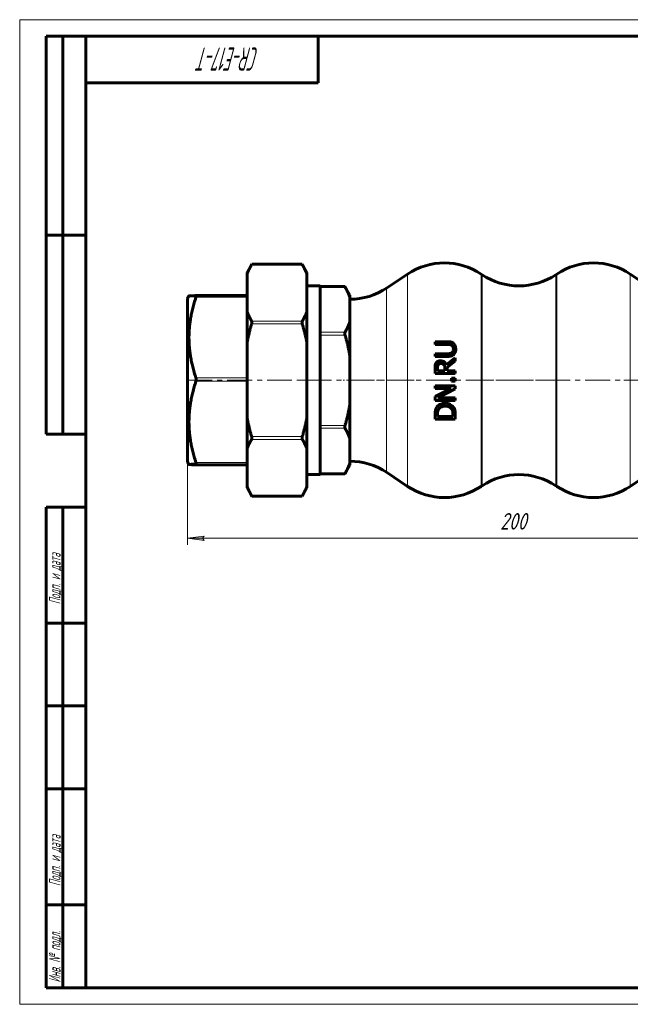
# Model space of a CAD drawing. Header units: millimetres. Extents: x 0 to 420, y 0 to 297.
# Tile 1 of 2: x 0 to 184, y 0 to 297. Entities that reach past the tile are written whole.
import ezdxf

# ---------------------------------------------------------------- set-up
doc = ezdxf.new("R2010")
doc.units = ezdxf.units.MM
for name, pattern in [('K5LT_AXLED', [12, 7.5, -1.5, 1.5, -1.5]), ('K5LT_BASIC', [0]), ('K5LT_THIN', [0])]:
    doc.linetypes.add(name, pattern=pattern)
doc.layers.add('Системный слой', color=7, linetype='Continuous')
doc.layers.add('Системный слой (1)', color=251, linetype='Continuous', true_color=0x6c6c6c)
doc.styles.add('KDIMTEXTSTYLE', font='GOST_AU.SHX', dxfattribs={"width": 0.96, "oblique": 15, "height": 5})
doc.styles.add('KTEXTSTYLE', font='GOST_AU.SHX', dxfattribs={"width": 0.56, "height": 5})
doc.dimstyles.new('KDIMSTYLE (1.00)', dxfattribs={"dimtxt": 5, "dimasz": 1, "dimexe": 2, "dimexo": 0, "dimgap": 1, "dimtad": 1, "dimtxsty": 'KDIMTEXTSTYLE', "dimsah": 1, "dimcen": 0, "dimdle": 1, "dimadec": 0, "dimazin": 0, "dimtfac": 0.667, "dimtmove": 0, "dimatfit": 3, "dimfxl": 1, "dimtvp": 1, "dimtolj": 1, "dimtzin": 0, "dimarcsym": 0})

# ---------------------------------------------------------------- blocks, each defined once
blk = doc.blocks.new('U0')
at = {"layer": 'Системный слой (1)', "color": 143, "linetype": 'K5LT_BASIC', "lineweight": 60, "true_color": 0x33acca}
for p, q in [((53.18, 213.77), (53.18, 213.77)), ((53.18, 213.77), (53.21, 213.76)), ((53.19, 213.3), (53.18, 213.27)), ((53.2, 213.33), (53.19, 213.3)), ((53.21, 213.37), (53.2, 213.36)), ((53.2, 213.36), (53.2, 213.35)), ((53.2, 213.35), (53.2, 213.33)), ((53.21, 213.76), (53.21, 213.76)), ((53.21, 213.76), (53.21, 213.76)), ((53.21, 213.76), (53.21, 213.75)), ((53.21, 213.75), (53.22, 213.75)), ((53.23, 213.48), (53.21, 213.37)), ((53.22, 213.75), (53.24, 213.73)), ((53.25, 213.56), (53.23, 213.48)), ((53.24, 213.73), (53.25, 213.67)), ((53.25, 213.67), (53.25, 213.63)), ((53.25, 213.63), (53.25, 213.63)), ((53.25, 213.63), (53.25, 213.62)), ((53.25, 213.62), (53.25, 213.6)), ((53.25, 213.6), (53.25, 213.56))]:
    blk.add_line(p, q, dxfattribs=at)
blk = doc.blocks.new('D0')
at = {"layer": 'Системный слой (1)'}
for points in [[(55.12, 140.59), (55.62, 141.25), (50.62, 140.59), (55.62, 139.93)], [(250.62, 140.59), (245.62, 141.25), (246.12, 140.59), (245.62, 139.93)]]:
    blk.add_hatch(color=7, dxfattribs=at).paths.add_polyline_path(points)
at = {"layer": 'Системный слой (1)', "color": 7, "linetype": 'K5LT_THIN', "lineweight": 18, "true_color": 0xffffff}
for p, q in [((50.62, 163.62), (50.62, 138.59)), ((250.62, 163.62), (250.62, 138.59)), ((50.62, 140.59), (55.62, 141.25)), ((55.62, 139.93), (50.62, 140.59)), ((55.62, 141.25), (55.12, 140.59)), ((55.12, 140.59), (55.62, 139.93)), ((246.12, 140.59), (245.62, 141.25)), ((245.62, 141.25), (250.62, 140.59)), ((250.62, 140.59), (245.62, 139.93)), ((245.62, 139.93), (246.12, 140.59))]:
    blk.add_line(p, q, dxfattribs=at)
blk.add_wipeout([(144.94, 141.59), (144.94, 148.97), (155.83, 148.97), (155.83, 141.59)]).dxf.layer = 'Системный слой (1)'
blk.add_line((50.62, 140.59), (250.62, 140.59), dxfattribs=at)
at = {"layer": 'Системный слой (1)', "color": 7, "insert": (144.94, 148.18), "char_height": 5, "attachment_point": 1, "style": 'KTEXTSTYLE'}
blk.add_mtext('\\H5.0;\\W1.000;\\Q15;\\Q15;\\W0.960;200', dxfattribs=at)
blk = doc.blocks.new('KDIMARROW_01')
at = {"layer": 'Системный слой'}
blk.add_hatch(color=0, dxfattribs=at).paths.add_polyline_path([(-5, -0.66), (0, 0), (-5, 0.66), (-4.5, 0)])
at = {"layer": 'Системный слой', "color": 0, "linetype": 'K5LT_THIN', "lineweight": 18}
for p, q in [((-4.5, 0), (-5, 0.66)), ((-5, 0.66), (0, 0)), ((0, 0), (-5, -0.66)), ((-5, -0.66), (-4.5, 0))]:
    blk.add_line(p, q, dxfattribs=at)
at = {"layer": 'Системный слой (1)', "color": 0, "linetype": 'K5LT_THIN', "lineweight": 18}
blk.add_line((333.65, 188.25), (332.65, 188.25), dxfattribs=at)
blk = doc.blocks.new('U14')
at = {"color": 7, "linetype": 'K5LT_THIN', "lineweight": 18, "true_color": 0xffffff}
for p, q in [((0, 0), (0, 297)), ((0, 297), (420, 297)), ((420, 0), (0, 0))]:
    blk.add_line(p, q, dxfattribs=at)
at = {"color": 143, "linetype": 'K5LT_BASIC', "lineweight": 60, "true_color": 0x33acca}
for p, q in [((8, 172), (8, 292)), ((20, 292), (8, 292)), ((13, 172), (13, 292)), ((20, 5), (20, 292)), ((20, 292), (415, 292)), ((90, 292), (90, 278)), ((90, 278), (20, 278)), ((20, 232), (8, 232)), ((20, 172), (8, 172)), ((8, 5), (8, 150)), ((20, 150), (8, 150)), ((13, 5), (13, 150)), ((20, 115), (8, 115)), ((20, 90), (8, 90)), ((20, 65), (8, 65)), ((20, 30), (8, 30)), ((20, 5), (8, 5)), ((415, 5), (20, 5))]:
    blk.add_line(p, q, dxfattribs=at)
at = {"color": 7, "attachment_point": 1, "style": 'KTEXTSTYLE'}
for s, insert, char_height, rotation in [('\\H5.0;\\W1.000;\\Q15;\\Q15;\\W0.560;\\H7.00;CR-E17-T', (72.2, 281.64), 7, 180), ('\\H5.0;\\W1.000;\\Q15;\\Q15;\\W0.560;\\H3.50;Подп. и дата', (8.82, 120.66), 3.5, 90), ('\\H5.0;\\W1.000;\\Q15;\\Q15;\\W0.560;\\H3.50;Подп. и дата', (8.82, 35.66), 3.5, 90), ('\\H5.0;\\W1.000;\\Q15;\\Q15;\\W0.560;\\H3.50;Инв. № подл.', (8.82, 6.57), 3.5, 90)]:
    blk.add_mtext(s, dxfattribs=dict(at, insert=insert, char_height=char_height, rotation=rotation))

msp = doc.modelspace()

# ---------------------------------------------------------------- linework, layer by layer
at = {"layer": 'Системный слой (1)', "color": 143, "linetype": 'K5LT_BASIC', "lineweight": 60, "true_color": 0x33acca}
for p, q in [((68.615, 220.753), (70.044, 223.228)), ((70.044, 223.228), (69.969, 223.094)), ((70.044, 223.228), (85.186, 223.228)), ((86.615, 220.753), (85.186, 223.228)), ((85.262, 223.094), (85.187, 223.228)), ((68.615, 220.316), (68.615, 220.753)), ((68.615, 208.884), (68.615, 220.316)), ((86.615, 220.753), (86.615, 220.316)), ((86.615, 208.884), (86.615, 220.316)), ((110.654, 216.035), (117.021, 220.28)), ((139.521, 220.072), (139.209, 220.28)), ((161.709, 220.072), (162.021, 220.28)), ((190.577, 216.035), (184.209, 220.28)), ((90.615, 216.676), (86.615, 216.676)), ((90.615, 159.831), (90.615, 216.676)), ((90.615, 216.521), (98.089, 216.521)), ((99.615, 213.878), (98.089, 216.521)), ((98.164, 216.387), (98.089, 216.521)), ((99.615, 213.878), (99.615, 213.131)), ((50.615, 212.888), (51.07, 213.676)), ((50.615, 163.619), (50.615, 212.888)), ((53.178, 213.766), (68.615, 213.766)), ((99.615, 213.131), (99.615, 206.009)), ((68.615, 199.686), (68.615, 208.884)), ((86.615, 208.884), (86.615, 199.686)), ((99.615, 206.009), (99.615, 195.375)), ((68.615, 176.821), (68.615, 199.686)), ((86.615, 176.821), (86.615, 199.686)), ((125.309, 199.854), (125.309, 199.043)), ((129.115, 199.854), (125.309, 199.854)), ((125.309, 199.043), (129.135, 199.043)), ((125.309, 196.251), (125.309, 195.44)), ((129.115, 196.251), (125.309, 196.251)), ((99.615, 195.375), (99.615, 181.132)), ((125.309, 195.44), (129.115, 195.44)), ((131.409, 195.03), (128.754, 192.859)), ((128.982, 192.049), (131.409, 193.977)), ((131.409, 193.977), (131.409, 195.03)), ((125.309, 191.881), (125.309, 190.309)), ((125.309, 190.309), (131.409, 190.309)), ((126.011, 191.119), (126.011, 191.925)), ((128.304, 191.119), (126.011, 191.119)), ((128.304, 191.831), (128.304, 191.119)), ((128.982, 191.119), (128.982, 192.049)), ((131.409, 191.119), (128.982, 191.119)), ((131.409, 190.309), (131.409, 191.119)), ((130.242, 188.905), (130.242, 187.926)), ((131.409, 188.905), (130.242, 188.905)), ((130.242, 187.926), (131.409, 187.926)), ((131.409, 187.926), (131.409, 188.905)), ((131.409, 186.532), (125.309, 186.532)), ((125.309, 186.532), (125.309, 185.776)), ((130.138, 185.776), (125.309, 183.319)), ((125.309, 185.776), (130.138, 185.776)), ((126.149, 182.923), (131.409, 185.622)), ((131.409, 185.622), (131.409, 186.532)), ((125.309, 183.319), (125.309, 182.167)), ((125.309, 182.167), (131.409, 182.167)), ((131.409, 182.923), (126.149, 182.923)), ((131.409, 182.167), (131.409, 182.923)), ((99.615, 181.132), (99.615, 170.497)), ((68.615, 167.623), (68.615, 176.821)), ((86.615, 176.821), (86.615, 167.623)), ((125.309, 177.866), (125.309, 176.477)), ((125.309, 176.477), (131.409, 176.477)), ((126.011, 177.288), (126.011, 177.906)), ((130.707, 177.288), (126.011, 177.288)), ((130.707, 177.906), (130.707, 177.288)), ((131.409, 176.477), (131.409, 177.881)), ((99.615, 170.497), (99.615, 163.376)), ((68.615, 156.191), (68.615, 167.623)), ((86.615, 156.191), (86.615, 167.623)), ((50.615, 163.619), (51.07, 162.83)), ((99.615, 163.376), (99.615, 162.629)), ((53.176, 162.741), (53.178, 162.741)), ((53.178, 162.741), (68.615, 162.741)), ((99.615, 162.629), (98.089, 159.986)), ((110.654, 160.472), (117.021, 156.227)), ((190.577, 160.472), (184.209, 156.227)), ((90.615, 159.831), (86.615, 159.831)), ((90.615, 159.986), (98.089, 159.986)), ((98.089, 159.986), (98.164, 160.12)), ((68.615, 155.754), (68.615, 156.191)), ((68.615, 155.754), (70.044, 153.279)), ((86.615, 155.754), (85.186, 153.279)), ((86.615, 156.191), (86.615, 155.754)), ((139.521, 156.435), (139.209, 156.227)), ((161.709, 156.435), (162.021, 156.227)), ((69.969, 153.413), (70.044, 153.279)), ((70.044, 153.279), (85.186, 153.279)), ((85.187, 153.279), (85.262, 153.413))]:
    msp.add_line(p, q, dxfattribs=at)
at = {"layer": 'Системный слой (1)', "color": 7, "linetype": 'K5LT_THIN', "lineweight": 18, "true_color": 0xffffff}
for p, q in [((69.969, 223.094), (85.262, 223.094)), ((117.021, 220.28), (117.021, 156.227)), ((139.209, 156.227), (139.209, 220.28)), ((139.521, 220.072), (139.521, 156.435)), ((161.709, 156.435), (161.709, 220.072)), ((162.021, 220.28), (162.021, 156.227)), ((184.209, 156.227), (184.209, 220.28)), ((90.615, 216.387), (98.164, 216.387)), ((110.654, 160.472), (110.654, 216.035)), ((53.176, 213.271), (68.615, 213.271)), ((85.262, 206.107), (69.969, 206.107)), ((69.969, 205.241), (85.262, 205.241)), ((98.164, 202.753), (90.615, 202.753)), ((90.615, 201.887), (98.164, 201.887)), ((68.615, 188.939), (53.176, 188.939)), ((53.176, 187.939), (68.615, 187.939)), ((98.164, 174.62), (90.615, 174.62)), ((90.615, 173.754), (98.164, 173.754)), ((85.262, 171.266), (69.969, 171.266)), ((69.969, 170.4), (85.262, 170.4)), ((68.615, 163.427), (53.176, 163.427)), ((53.176, 162.922), (68.615, 162.922)), ((68.615, 162.741), (53.176, 162.741)), ((98.164, 160.12), (90.615, 160.12)), ((85.262, 153.413), (69.969, 153.413))]:
    msp.add_line(p, q, dxfattribs=at)
at = {"layer": 'Системный слой (1)', "color": 30, "linetype": 'K5LT_AXLED', "lineweight": 18, "true_color": 0xff8000}
for p, q in [((55.251, 188.253), (50.615, 188.253)), ((50.615, 188.253), (250.615, 188.253)), ((92.615, 188.253), (84.615, 188.253)), ((119.021, 188.253), (97.615, 188.253)), ((164.021, 188.253), (137.209, 188.253)), ((203.615, 188.253), (182.209, 188.253))]:
    msp.add_line(p, q, dxfattribs=at)
at = {"layer": 'Системный слой (1)', "color": 143, "linetype": 'K5LT_BASIC', "lineweight": 60, "true_color": 0x33acca}
for centre, start, end in [((128.115, 203.639), 56.30993, 123.69007), ((173.115, 203.639), 56.30993, 123.69007), ((150.615, 236.713), 236.30993, 303.69007), ((99.56, 232.676), 270.15903, 303.69007), ((99.56, 143.831), 56.30993, 89.84097), ((150.615, 139.794), 56.30993, 123.69007), ((128.115, 172.868), 236.30993, 303.69007), ((173.115, 172.868), 236.30993, 303.69007)]:
    msp.add_arc(centre, 20, start, end, dxfattribs=at)
for points, weights in [([(69.969, 223.094), (69.16, 221.657), (68.615, 220.316)], [1.00946254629, 1.00815554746, 1]), ([(86.615, 220.316), (86.071, 221.657), (85.262, 223.094)], [1, 1.00815554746, 1.00946254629]), ([(99.615, 213.131), (99.117, 214.683), (98.164, 216.387)], [1, 1.01658145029, 1.01827542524]), ([(51.07, 213.676), (51.094, 213.718), (53.176, 213.766)], [1.1283649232, 1.12744220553, 1.05282836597]), ([(53.176, 213.271), (49.228, 201.105), (53.176, 188.939)], [1.05282836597, 1.20392458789, 1.05282836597]), ([(68.615, 208.884), (69.16, 207.544), (69.969, 206.107)], [1, 1.00815554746, 1.00946254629]), ([(85.262, 206.107), (86.071, 207.544), (86.615, 208.884)], [1.00946254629, 1.00815554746, 1]), ([(69.969, 205.241), (69.16, 202.366), (68.615, 199.686)], [1.00946254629, 1.00815554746, 1]), ([(86.615, 199.686), (86.071, 202.366), (85.262, 205.241)], [1, 1.00815554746, 1.00946254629]), ([(98.164, 202.753), (99.117, 204.458), (99.615, 206.009)], [1.01827542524, 1.01658145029, 1]), ([(99.615, 195.375), (99.117, 198.479), (98.164, 201.887)], [1, 1.01658145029, 1.01827542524]), ([(53.176, 187.939), (49.228, 175.683), (53.176, 163.427)], [1.05282836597, 1.20392458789, 1.05282836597]), ([(98.164, 174.62), (99.117, 178.028), (99.615, 181.132)], [1.01827542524, 1.01658145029, 1]), ([(68.615, 176.821), (69.16, 174.14), (69.969, 171.266)], [1, 1.00815554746, 1.00946254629]), ([(85.262, 171.266), (86.071, 174.14), (86.615, 176.821)], [1.00946254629, 1.00815554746, 1]), ([(99.615, 170.497), (99.117, 172.049), (98.164, 173.754)], [1, 1.01658145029, 1.01827542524]), ([(69.969, 170.4), (69.16, 168.963), (68.615, 167.623)], [1.00946254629, 1.00815554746, 1]), ([(86.615, 167.623), (86.071, 168.963), (85.262, 170.4)], [1, 1.00815554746, 1.00946254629]), ([(98.164, 160.12), (99.117, 161.824), (99.615, 163.376)], [1.01827542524, 1.01658145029, 1]), ([(53.176, 162.922), (51.046, 162.873), (51.07, 162.83)], [1.05282836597, 1.12931072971, 1.12836492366]), ([(51.07, 162.83), (51.094, 162.789), (53.176, 162.741)], [1.12836492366, 1.12744222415, 1.05282836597]), ([(68.615, 156.191), (69.16, 154.85), (69.969, 153.413)], [1, 1.00815554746, 1.00946254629]), ([(85.262, 153.413), (86.071, 154.85), (86.615, 156.191)], [1.00946254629, 1.00815554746, 1])]:
    msp.add_rational_spline(points, weights, degree=2, dxfattribs=at)
for points, knots in [([(69.969, 206.107), (69.979, 206.087), (69.989, 206.066), (70.028, 205.961), (70.044, 205.855), (70.044, 205.626), (70.028, 205.492), (69.989, 205.318), (69.979, 205.279), (69.969, 205.241)], [0.11458936, 0.11458936, 0.11458936, 0.11458936, 0.1259743, 0.1259743, 0.16566989, 0.16566989, 0.20536549, 0.20536549, 0.21675043, 0.21675043, 0.21675043, 0.21675043]), ([(85.262, 205.241), (85.251, 205.279), (85.241, 205.318), (85.202, 205.492), (85.187, 205.626), (85.187, 205.855), (85.202, 205.961), (85.241, 206.066), (85.251, 206.087), (85.262, 206.107)], [0.43350529, 0.43350529, 0.43350529, 0.43350529, 0.44489024, 0.44489024, 0.48458583, 0.48458583, 0.52428142, 0.52428142, 0.53566637, 0.53566637, 0.53566637, 0.53566637]), ([(98.164, 201.887), (98.153, 201.925), (98.143, 201.963), (98.105, 202.137), (98.089, 202.272), (98.089, 202.502), (98.105, 202.609), (98.143, 202.713), (98.153, 202.734), (98.164, 202.753)], [0.43274383, 0.43274383, 0.43274383, 0.43274383, 0.44395084, 0.44395084, 0.48382978, 0.48382978, 0.52370873, 0.52370873, 0.53491573, 0.53491573, 0.53491573, 0.53491573]), ([(130.974, 199.271), (130.882, 199.367), (130.781, 199.451), (130.555, 199.594), (130.433, 199.651), (130.106, 199.763), (129.806, 199.828), (129.296, 199.852), (129.205, 199.854), (129.115, 199.854)], [-0.31357704, -0.31357704, -0.31357704, -0.31357704, -0.23380691, -0.23380691, -0.15326748, -0.15326748, -0.02713429, -0.02713429, 0, 0, 0, 0]), ([(129.135, 199.043), (129.234, 199.043), (129.337, 199.041), (129.52, 199.03), (129.6, 199.023), (129.698, 199.01), (129.718, 199.008), (129.767, 199), (129.798, 198.995), (129.875, 198.98), (129.924, 198.969), (130.059, 198.929), (130.149, 198.894), (130.277, 198.825), (130.312, 198.804), (130.346, 198.781)], [-0.16263662, -0.16263662, -0.16263662, -0.16263662, -0.11896577, -0.11896577, -0.08457479, -0.08457479, -0.07594728, -0.07594728, -0.06270728, -0.06270728, -0.04362457, -0.04362457, -0.01230445, -0.01230445, 0, 0, 0, 0]), ([(131.537, 197.645), (131.537, 197.93), (131.511, 198.237), (131.356, 198.74), (131.245, 198.951), (131.055, 199.184), (131.016, 199.228), (130.974, 199.271)], [-0.18020751, -0.18020751, -0.18020751, -0.18020751, -0.09136715, -0.09136715, -0.01799662, -0.01799662, 0, 0, 0, 0]), ([(130.346, 196.513), (130.207, 196.421), (130.055, 196.357), (129.728, 196.28), (129.522, 196.26), (129.239, 196.251), (129.177, 196.251), (129.115, 196.251)], [-0.15211651, -0.15211651, -0.15211651, -0.15211651, -0.08508652, -0.08508652, -0.01853196, -0.01853196, 0, 0, 0, 0]), ([(129.115, 195.44), (129.693, 195.44), (130.034, 195.517), (130.443, 195.639), (130.646, 195.744), (130.877, 195.93), (130.927, 195.975), (130.974, 196.023)], [-0.15054767, -0.15054767, -0.15054767, -0.15054767, -0.09184701, -0.09184701, -0.0207862, -0.0207862, 0, 0, 0, 0]), ([(130.346, 198.781), (130.419, 198.733), (130.485, 198.676), (130.601, 198.542), (130.65, 198.466), (130.749, 198.266), (130.818, 198.08), (130.843, 197.755), (130.845, 197.7), (130.845, 197.645)], [-0.21157442, -0.21157442, -0.21157442, -0.21157442, -0.15746317, -0.15746317, -0.10125941, -0.10125941, -0.01715162, -0.01715162, 0, 0, 0, 0]), ([(130.845, 197.645), (130.845, 197.518), (130.836, 197.389), (130.811, 197.256), (130.809, 197.247), (130.799, 197.194), (130.787, 197.149), (130.761, 197.062), (130.746, 197.019), (130.725, 196.971), (130.722, 196.964), (130.712, 196.94), (130.703, 196.923), (130.634, 196.786), (130.554, 196.681), (130.418, 196.563), (130.383, 196.537), (130.346, 196.513)], [-0.134754, -0.134754, -0.134754, -0.134754, -0.09503863, -0.09503863, -0.09229537, -0.09229537, -0.07785378, -0.07785378, -0.06370293, -0.06370293, -0.06136264, -0.06136264, -0.05548104, -0.05548104, -0.01356835, -0.01356835, 0, 0, 0, 0]), ([(130.974, 196.023), (131.145, 196.195), (131.273, 196.395), (131.436, 196.797), (131.508, 197.05), (131.535, 197.489), (131.537, 197.567), (131.537, 197.645)], [-0.27805042, -0.27805042, -0.27805042, -0.27805042, -0.13703265, -0.13703265, -0.02411958, -0.02411958, 0, 0, 0, 0]), ([(125.63, 193.433), (125.512, 193.249), (125.426, 193.052), (125.339, 192.64), (125.319, 192.366), (125.31, 192.035), (125.309, 191.958), (125.309, 191.881)], [-0.18197897, -0.18197897, -0.18197897, -0.18197897, -0.0998572, -0.0998572, -0.023263, -0.023263, 0, 0, 0, 0]), ([(126.965, 194.125), (126.821, 194.125), (126.676, 194.112), (126.412, 194.054), (126.292, 194.011), (126.085, 193.898), (125.905, 193.788), (125.695, 193.528), (125.661, 193.481), (125.63, 193.433)], [-0.3071667, -0.3071667, -0.3071667, -0.3071667, -0.19735223, -0.19735223, -0.10019162, -0.10019162, -0.0173008, -0.0173008, 0, 0, 0, 0]), ([(126.218, 192.894), (126.265, 192.963), (126.319, 193.025), (126.41, 193.099), (126.435, 193.117), (126.485, 193.149), (126.509, 193.162), (126.541, 193.178), (126.549, 193.182), (126.569, 193.191), (126.58, 193.196), (126.68, 193.237), (126.773, 193.259), (126.921, 193.277), (126.975, 193.28), (127.029, 193.28)], [-0.082606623, -0.082606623, -0.082606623, -0.082606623, -0.065065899, -0.065065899, -0.057967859, -0.057967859, -0.051090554, -0.051090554, -0.04859474, -0.04859474, -0.045043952, -0.045043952, -0.016244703, -0.016244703, 0, 0, 0, 0]), ([(128.754, 192.859), (128.667, 193.093), (128.547, 193.309), (128.282, 193.622), (128.127, 193.775), (127.713, 194.011), (127.491, 194.078), (127.161, 194.119), (127.063, 194.125), (126.965, 194.125)], [-0.28635473, -0.28635473, -0.28635473, -0.28635473, -0.17290242, -0.17290242, -0.0999377, -0.0999377, -0.02953911, -0.02953911, 0, 0, 0, 0]), ([(127.029, 193.28), (127.143, 193.28), (127.259, 193.271), (127.444, 193.238), (127.51, 193.22), (127.573, 193.199), (127.578, 193.197), (127.61, 193.186), (127.635, 193.176), (127.785, 193.11), (127.894, 193.033), (127.988, 192.934)], [-0.094041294, -0.094041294, -0.094041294, -0.094041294, -0.067682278, -0.067682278, -0.050528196, -0.050528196, -0.04915559, -0.04915559, -0.041136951, -0.041136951, 0, 0, 0, 0]), ([(126.011, 191.925), (126.011, 192.065), (126.017, 192.316), (126.096, 192.657), (126.145, 192.782), (126.218, 192.894)], [-0.10542797, -0.10542797, -0.10542797, -0.10542797, -0.04039596, -0.04039596, 0, 0, 0, 0]), ([(127.988, 192.934), (128.052, 192.87), (128.105, 192.798), (128.21, 192.605), (128.233, 192.503), (128.288, 192.257), (128.304, 192.041), (128.304, 191.831)], [-0.085153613, -0.085153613, -0.085153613, -0.085153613, -0.076159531, -0.076159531, -0.063221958, -0.063221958, 0, 0, 0, 0]), ([(53.176, 188.939), (53.187, 188.907), (53.197, 188.873), (53.236, 188.712), (53.251, 188.573), (53.251, 188.308), (53.236, 188.168), (53.197, 188.007), (53.187, 187.972), (53.176, 187.939)], [0.11522071, 0.11522071, 0.11522071, 0.11522071, 0.12645753, 0.12645753, 0.16630574, 0.16630574, 0.20615394, 0.20615394, 0.21739077, 0.21739077, 0.21739077, 0.21739077]), ([(128.364, 181.287), (128.079, 181.287), (127.794, 181.262), (127.178, 181.129), (126.941, 181.022), (126.481, 180.784), (126.208, 180.57), (125.914, 180.223), (125.851, 180.139), (125.793, 180.051)], [-0.23013279, -0.23013279, -0.23013279, -0.23013279, -0.18980246, -0.18980246, -0.14056089, -0.14056089, -0.0324822, -0.0324822, 0, 0, 0, 0]), ([(130.919, 180.042), (130.797, 180.227), (130.65, 180.394), (130.305, 180.696), (130.11, 180.826), (129.667, 181.054), (129.283, 181.217), (128.612, 181.282), (128.488, 181.287), (128.364, 181.287)], [-0.49354015, -0.49354015, -0.49354015, -0.49354015, -0.35056038, -0.35056038, -0.20233302, -0.20233302, -0.03729958, -0.03729958, 0, 0, 0, 0]), ([(125.793, 180.051), (125.716, 179.934), (125.65, 179.808), (125.544, 179.562), (125.502, 179.443), (125.457, 179.289), (125.447, 179.254), (125.427, 179.177), (125.406, 179.089), (125.387, 178.983), (125.368, 178.863), (125.359, 178.797), (125.342, 178.65), (125.335, 178.569), (125.323, 178.402), (125.318, 178.319), (125.311, 178.108), (125.309, 177.987), (125.309, 177.866)], [-0.44549188, -0.44549188, -0.44549188, -0.44549188, -0.32636621, -0.32636621, -0.21973954, -0.21973954, -0.1905941, -0.1905941, -0.16054182, -0.12966117, -0.12966117, -0.09827575, -0.09827575, -0.06596571, -0.06596571, -0.03770547, -0.03770547, 0, 0, 0, 0]), ([(126.011, 177.906), (126.011, 177.993), (126.012, 178.074), (126.019, 178.241), (126.024, 178.323), (126.038, 178.473), (126.046, 178.54), (126.062, 178.647), (126.069, 178.689), (126.083, 178.757), (126.088, 178.784), (126.095, 178.813), (126.096, 178.818), (126.098, 178.824), (126.098, 178.826), (126.156, 179.07), (126.248, 179.301), (126.377, 179.518)], [-0.12573238, -0.12573238, -0.12573238, -0.12573238, -0.11731091, -0.11731091, -0.10690522, -0.10690522, -0.09615523, -0.09615523, -0.08734707, -0.08734707, -0.08005396, -0.08005396, -0.0785389, -0.0785389, -0.07811199, -0.07811199, 0, 0, 0, 0]), ([(126.377, 179.518), (126.481, 179.689), (126.611, 179.84), (126.928, 180.098), (127.107, 180.198), (127.633, 180.397), (127.996, 180.442), (128.354, 180.442)], [-0.23208055, -0.23208055, -0.23208055, -0.23208055, -0.16996938, -0.16996938, -0.1073041, -0.1073041, 0, 0, 0, 0]), ([(128.354, 180.442), (128.627, 180.442), (128.908, 180.419), (129.346, 180.311), (129.572, 180.236), (130.001, 179.957), (130.168, 179.79), (130.302, 179.592)], [-0.281088, -0.281088, -0.281088, -0.281088, -0.15654043, -0.15654043, -0.07430957, -0.07430957, 0, 0, 0, 0]), ([(130.302, 179.592), (130.52, 179.28), (130.591, 178.989), (130.685, 178.547), (130.707, 178.217), (130.707, 177.906)], [-0.14129591, -0.14129591, -0.14129591, -0.14129591, -0.09761269, -0.09761269, 0, 0, 0, 0]), ([(131.409, 177.881), (131.409, 178.238), (131.392, 178.637), (131.297, 179.184), (131.231, 179.474), (131.003, 179.903), (130.962, 179.973), (130.919, 180.042)], [-0.37996788, -0.37996788, -0.37996788, -0.37996788, -0.15157838, -0.15157838, -0.02514795, -0.02514795, 0, 0, 0, 0]), ([(98.164, 173.754), (98.153, 173.772), (98.143, 173.793), (98.105, 173.898), (98.089, 174.004), (98.089, 174.235), (98.105, 174.37), (98.143, 174.543), (98.153, 174.582), (98.164, 174.62)], [0.43274383, 0.43274383, 0.43274383, 0.43274383, 0.44395084, 0.44395084, 0.48382978, 0.48382978, 0.52370873, 0.52370873, 0.53491573, 0.53491573, 0.53491573, 0.53491573]), ([(69.969, 171.266), (69.979, 171.228), (69.989, 171.189), (70.028, 171.015), (70.044, 170.881), (70.044, 170.652), (70.028, 170.545), (69.989, 170.441), (69.979, 170.42), (69.969, 170.4)], [0.76484508, 0.76484508, 0.76484508, 0.76484508, 0.77623002, 0.77623002, 0.81592562, 0.81592562, 0.85562121, 0.85562121, 0.86700615, 0.86700615, 0.86700615, 0.86700615]), ([(85.262, 170.4), (85.251, 170.42), (85.241, 170.441), (85.202, 170.545), (85.187, 170.652), (85.187, 170.881), (85.202, 171.015), (85.241, 171.189), (85.251, 171.228), (85.262, 171.266)], [0.43350529, 0.43350529, 0.43350529, 0.43350529, 0.44489024, 0.44489024, 0.48458583, 0.48458583, 0.52428142, 0.52428142, 0.53566637, 0.53566637, 0.53566637, 0.53566637]), ([(53.176, 163.427), (53.187, 163.394), (53.197, 163.362), (53.236, 163.221), (53.251, 163.126), (53.251, 162.992), (53.236, 162.946), (53.197, 162.924), (53.187, 162.922), (53.176, 162.922)], [0.11522071, 0.11522071, 0.11522071, 0.11522071, 0.12645753, 0.12645753, 0.16630574, 0.16630574, 0.20615394, 0.20615394, 0.21739077, 0.21739077, 0.21739077, 0.21739077])]:
    msp.add_open_spline(points, degree=3, knots=knots, dxfattribs=at)

# ---------------------------------------------------------------- block references
at = {"layer": 'Системный слой (1)'}
msp.add_blockref('U0', (0, 0), dxfattribs=at)

# ---------------------------------------------------------------- next in the draw order: dimensions: what is measured, and where the dimension line sits
at = {"layer": 'Системный слой (1)', "color": 7}
dim = msp.add_linear_dim(base=(50.615, 140.588), p1=(250.615, 163.619), p2=(50.615, 163.619), dimstyle='KDIMSTYLE (1.00)', override={"dimexo": 0, "dimpost": '\\H5.0;\\W0.960;\\Q15;<>', "dimblk1": 'KDIMARROW_01', "dimblk2": 'KDIMARROW_01', "dimse1": 0, "dimse2": 0, "dimclrt": 7, "dimtol": 1, "dimtp": 0, "dimtm": 0, "dimtdec": 5, "dimtolj": 1}, dxfattribs=at)
dim.commit()
dim.dimension.update_dxf_attribs({"geometry": 'D0', "text_midpoint": (150.615, 140.588), "dimtype": 160})

# ---------------------------------------------------------------- next in the draw order: block references
msp.add_blockref('U14', (0, 0))

doc.saveas('drawing.dxf')
